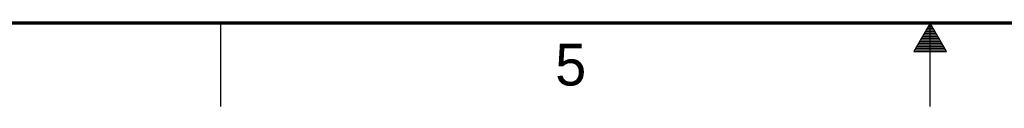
# Model space of a CAD drawing. Header units: inches. Extents: x 0 to 34, y 0 to 22.
# Tile 3 of 38: x 11.5 to 17.4, y 0 to 0.5. Entities that reach past the tile are written whole.
import ezdxf

# ---------------------------------------------------------------- set-up
doc = ezdxf.new("R2010")
doc.units = ezdxf.units.IN
doc.header["$LTSCALE"] = 1.87
doc.header["$MEASUREMENT"] = 0
doc.layers.get('0').update_dxf_attribs({"linetype": 'CONTINUOUS'})
doc.styles.add('TEXTSTYLE_2', font='txt')

msp = doc.modelspace()

# ---------------------------------------------------------------- linework, layer by layer
at = {"color": 2, "linetype": 'CONTINUOUS'}
for p, q in [((12.75, 0), (12.75, 0.5)), ((17, 0.5), (16.902, 0.3303)), ((16.9885, 0.48), (17.0116, 0.48)), ((16.9942, 0.49), (17.0058, 0.49)), ((17.098, 0.3303), (17, 0.5)), ((17, 0), (17, 0.5)), ((16.9538, 0.42), (17.0462, 0.42)), ((16.9596, 0.43), (17.0404, 0.43)), ((16.9654, 0.44), (17.0347, 0.44)), ((16.9712, 0.45), (17.0289, 0.45)), ((16.9769, 0.46), (17.0231, 0.46)), ((16.9827, 0.47), (17.0173, 0.47)), ((16.9192, 0.36), (17.0808, 0.36)), ((16.925, 0.37), (17.0751, 0.37)), ((16.9307, 0.38), (17.0693, 0.38)), ((16.9365, 0.39), (17.0635, 0.39)), ((16.9423, 0.4), (17.0578, 0.4)), ((16.9481, 0.41), (17.052, 0.41)), ((16.902, 0.3303), (17.098, 0.3303)), ((16.9076, 0.34), (17.0924, 0.34)), ((16.9134, 0.35), (17.0866, 0.35))]:
    msp.add_line(p, q, dxfattribs=at)
at = {"color": 7, "linetype": 'CONTINUOUS', "const_width": 0.02}
msp.add_lwpolyline([(0.5, 0.5), (33.5, 0.5)], dxfattribs=at)

# ---------------------------------------------------------------- texts
at = {"color": 2, "linetype": 'CONTINUOUS', "insert": (14.754, 0.3762), "char_height": 0.25, "width": 0.25, "attachment_point": 1, "line_spacing_factor": 0.9, "style": 'TEXTSTYLE_2'}
msp.add_mtext('5', dxfattribs=at)

doc.saveas('drawing.dxf')
